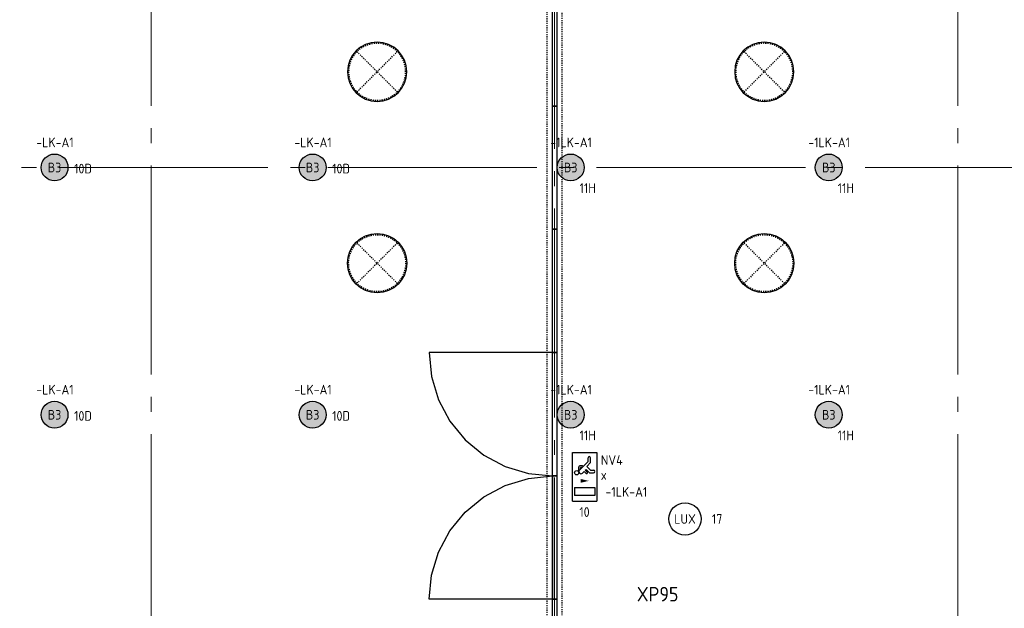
# Model space of a CAD drawing. Header units: millimetres. Extents: x -38031 to 123247, y -16330 to 129979.
# Tile 132 of 235: x 38136 to 47293, y 31800 to 37275. Entities that reach past the tile are written whole.
import ezdxf
from ezdxf.enums import TextEntityAlignment as Align

# ---------------------------------------------------------------- set-up
doc = ezdxf.new("R2010")
doc.units = ezdxf.units.MM
doc.header["$LTSCALE"] = 50
for name, pattern in [('STYLE_01', [0.41664, 0.20828, -0.20836]), ('STYLE_05', [0.20828, 0.069425, -0.138855]), ('STYLE_11', [5, 3.888855, -0.416718, 0.277786, -0.416641])]:
    doc.linetypes.add(name, pattern=pattern)
for name, color, linetype in [('AL$1A---_ALGEMEEN', 8, 'Continuous'), ('BOUWKUNDIG', 8, 'Continuous'), ('EL6311--', 3, 'Continuous'), ('EL6311--_meetgegevens LUX-waarden', 3, 'Continuous'), ('EL6311--NV', 7, 'Continuous'), ('EL6350--', 3, 'Continuous'), ('EL6522--', 3, 'Continuous'), ('Vera Yanovshtchinsky', 11, 'Continuous')]:
    doc.layers.add(name, color=color, linetype=linetype)
doc.layers.add('lampjes', color=14, linetype='Continuous', lineweight=15)
doc.layers.add('stramien', color=1, linetype='STYLE_11', lineweight=15)
doc.styles.add('BURO-018', font='iso.shx', dxfattribs={"height": 90})

# ---------------------------------------------------------------- blocks, each defined once
blk = doc.blocks.new('1115C2J')
at = {"color": 0, "linetype": 'Continuous'}
for p, q in [((-4.5, 5.5), (4.5, 5.5)), ((-4.5, 1), (-4.5, 5.5)), ((4.5, 1), (4.5, 5.5)), ((-2.68, 4.35), (-3.52, 4.35)), ((-2.88, 3.87), (-3.52, 3.87)), ((-1.27, 2.26), (-2.88, 3.87)), ((-1.94, 3.61), (-2.68, 4.35)), ((-1.24, 4.31), (-1.94, 3.61)), ((-1.37, 3.5), (-0.76, 4.11)), ((-1.24, 4.31), (-1.24, 4.91)), ((-0.87, 3.71), (-1.23, 3.35)), ((-0.76, 4.11), (-0.76, 4.91)), ((2, 5.15), (3.5, 5.15)), ((2, 1.35), (2, 5.15)), ((3.5, 5.15), (3.5, 1.35)), ((-1.94, 2.93), (-2.04, 2.83)), ((-2.04, 2.83), (-2.04, 2.34)), ((-0.99, 2.14), (-1.84, 2.14)), ((-1.71, 2.7), (-1.72, 2.7)), ((-1.72, 2.7), (-1.72, 2.46)), ((-1.47, 2.46), (-1.72, 2.46)), ((-1.23, 3.35), (-1.37, 3.5)), ((-0.65, 3.49), (-1.01, 3.13)), ((-0.71, 2.83), (-1.01, 3.13)), ((4.5, 1), (-4.5, 1)), ((2, 1.35), (3.5, 1.35))]:
    blk.add_line(p, q, dxfattribs=at)
blk.add_lwpolyline([(0.75, 4, 0, 0.7, 0), (0.75, 2.5, 0.7, 0.7, 0)], format="xyseb", dxfattribs=at)
blk.add_circle((-0.76, 1.75), 0.4, dxfattribs=at)
for centre, radius, start, end in [((-3.52, 4.11), 0.24, 90, 270), ((-1, 4.91), 0.24, 0, 180), ((-0.76, 3.6), 0.16, 315, 135), ((-1.84, 2.34), 0.2, 180, 270), ((-0.99, 2.54), 0.4, 225, 45)]:
    blk.add_arc(centre, radius, start, end, dxfattribs=at)
at = {"color": 0, "linetype": 'Continuous', "style": 'BURO-018'}
for tag, p in [('E_GKAST', (0, 15.17)), ('E_GROEP', (0, 12.17)), ('E_SGROEP', (4.5, 12.17)), ('E_ARMCODE', (0, 8))]:
    blk.add_attdef(tag, text='', height=1.8, dxfattribs=at).set_placement(p, align=Align.MIDDLE)
at = {"layer": 'EL6350--', "color": 1, "style": 'BURO-018'}
blk.add_text('x', height=1.8, rotation=90, dxfattribs=at).set_placement((0.56, 6.24))
blk = doc.blocks.new('1115B3A')
at = {"color": 0, "linetype": 'Continuous'}
blk.add_circle((0, 0), 2.5, dxfattribs=at)
at = {"color": 0, "linetype": 'Continuous', "style": 'BURO-018'}
for tag, p in [('E_GKAST', (0, 8)), ('E_GROEP', (0, 5)), ('E_SGROEP', (4.5, 5)), ('E_ARMCODE', (0, 0)), ('E_SLET', (4.5, -1))]:
    blk.add_attdef(tag, text='', height=1.8, dxfattribs=at).set_placement(p, align=Align.MIDDLE)
blk = doc.blocks.new('Group-169')
at = {"layer": 'lampjes', "linetype": 'Continuous', "lineweight": 0}
h = blk.add_hatch(color=20, dxfattribs=at)
edge = h.paths.add_edge_path()
edge.add_arc((-17901, 7325), 125, 0, 360, ccw=False)
h = blk.add_hatch(color=20, dxfattribs=at)
edge = h.paths.add_edge_path()
edge.add_arc((-15501, 7325), 125, 0, 360, ccw=False)
h = blk.add_hatch(color=20, dxfattribs=at)
edge = h.paths.add_edge_path()
edge.add_arc((-13101, 7325), 125, 0, 360, ccw=False)
h = blk.add_hatch(color=20, dxfattribs=at)
edge = h.paths.add_edge_path()
edge.add_arc((-10701, 7325), 125, 0, 360, ccw=False)
h = blk.add_hatch(color=20, dxfattribs=at)
edge = h.paths.add_edge_path()
edge.add_arc((-17901, 5025), 125, 0, 360, ccw=False)
h = blk.add_hatch(color=20, dxfattribs=at)
edge = h.paths.add_edge_path()
edge.add_arc((-15501, 5025), 125, 0, 360, ccw=False)
h = blk.add_hatch(color=20, dxfattribs=at)
edge = h.paths.add_edge_path()
edge.add_arc((-13101, 5025), 125, 0, 360, ccw=False)
h = blk.add_hatch(color=20, dxfattribs=at)
edge = h.paths.add_edge_path()
edge.add_arc((-10701, 5025), 125, 0, 360, ccw=False)
at = {"layer": 'lampjes'}
for centre in [(-17901, 7325), (-15501, 7325), (-13101, 7325), (-10701, 7325), (-17901, 5025), (-15501, 5025), (-13101, 5025), (-10701, 5025)]:
    blk.add_circle(centre, 125, dxfattribs=at)
blk = doc.blocks.new('solatube 550')
at = {"color": 0}
blk.add_wipeout([(194.5, 194.5), (212.6, 174.5), (228.7, 152.8), (242.5, 129.6), (254.1, 105.2), (263.2, 79.8), (269.7, 53.6), (273.7, 27), (275, 0), (273.7, -27), (269.7, -53.6), (263.2, -79.8), (254.1, -105.2), (242.5, -129.6), (228.7, -152.8), (212.6, -174.5), (194.5, -194.5), (174.5, -212.6), (152.8, -228.7), (129.6, -242.5), (105.2, -254.1), (79.8, -263.2), (53.6, -269.7), (27, -273.7), (0, -275), (-27, -273.7), (-53.6, -269.7), (-79.8, -263.2), (-105.2, -254.1), (-129.6, -242.5), (-152.8, -228.7), (-174.5, -212.6), (-194.5, -194.5), (-212.6, -174.5), (-228.7, -152.8), (-242.5, -129.6), (-254.1, -105.2), (-263.2, -79.8), (-269.7, -53.6), (-273.7, -27), (-275, 0), (-273.7, 27), (-269.7, 53.6), (-263.2, 79.8), (-254.1, 105.2), (-242.5, 129.6), (-228.7, 152.8), (-212.6, 174.5), (-194.5, 194.5), (-174.5, 212.6), (-152.8, 228.7), (-129.6, 242.5), (-105.2, 254.1), (-79.8, 263.2), (-53.6, 269.7), (-27, 273.7), (0, 275), (27, 273.7), (53.6, 269.7), (79.8, 263.2), (105.2, 254.1), (129.6, 242.5), (152.8, 228.7), (174.5, 212.6)], dxfattribs=at).dxf.layer = 'AL$1A---_ALGEMEEN'
at = {"layer": 'AL$1A---_ALGEMEEN', "color": 0, "linetype": 'STYLE_01'}
for p, q in [((-187.4, -187.4), (187.4, 187.4)), ((187.4, -187.4), (-187.4, 187.4))]:
    blk.add_line(p, q, dxfattribs=at)
at = {"layer": 'AL$1A---_ALGEMEEN', "color": 0}
blk.add_circle((0, 0), 275, dxfattribs=at)
at = {"layer": 'AL$1A---_ALGEMEEN', "color": 0, "linetype": 'STYLE_01'}
blk.add_circle((0, 0), 265, dxfattribs=at)
blk = doc.blocks.new('Group-24')
at = {"layer": 'AL$1A---_ALGEMEEN', "color": 0, "xscale": -1}
for p in [(-14901, 8215), (-11301, 8215)]:
    blk.add_blockref('solatube 550', p, dxfattribs=at)
at = {"layer": 'AL$1A---_ALGEMEEN', "color": 0, "rotation": 180}
for p in [(-14901, 6435), (-11301, 6435)]:
    blk.add_blockref('solatube 550', p, dxfattribs=at)
blk = doc.blocks.new('Group-80')
at = {"layer": 'AL$1A---_ALGEMEEN', "color": 0, "linetype": 'STYLE_01'}
blk.add_lwpolyline([(-13183.5, 13050.8), (-13183.5, 1014.8), (-13318.5, 1014.8), (-13318.5, 1525.8), (-14230.5, 1525.8), (-14230.5, 1014.8), (-14365.5, 1014.8), (-14365.5, 1660.8), (-13318.5, 1660.8), (-13318.5, 13634.8), (-13183.5, 13634.8), (-13183.5, 13185.8), (-12271.5, 13185.8), (-12271.5, 13634.8), (-12136.5, 13634.8), (-12136.5, 13050.8)], close=True, dxfattribs=at)
at = {"layer": 'AL$1A---_ALGEMEEN', "color": 0, "linetype": 'STYLE_05'}
for points in [[(-13299, 13623.8), (-12152, 13623.8), (-12152, 13583.8), (-13299, 13583.8)], [(-13299, 13561.8), (-12152, 13561.8), (-12152, 13521.8), (-13299, 13521.8)], [(-13299, 13499.8), (-12152, 13499.8), (-12152, 13459.8), (-13299, 13459.8)], [(-13299, 13437.8), (-12152, 13437.8), (-12152, 13397.8), (-13299, 13397.8)], [(-13299, 13375.8), (-12152, 13375.8), (-12152, 13335.8), (-13299, 13335.8)], [(-14349, 1375.8), (-13202, 1375.8), (-13202, 1335.8), (-14349, 1335.8)], [(-14349, 1313.8), (-13202, 1313.8), (-13202, 1273.8), (-14349, 1273.8)], [(-14349, 1251.8), (-13202, 1251.8), (-13202, 1211.8), (-14349, 1211.8)], [(-14349, 1189.8), (-13202, 1189.8), (-13202, 1149.8), (-14349, 1149.8)], [(-14349, 1127.8), (-13202, 1127.8), (-13202, 1087.8), (-14349, 1087.8)], [(-14349, 1065.8), (-13202, 1065.8), (-13202, 1025.8), (-14349, 1025.8)]]:
    blk.add_lwpolyline(points, close=True, dxfattribs=at)
blk = doc.blocks.new('Group-127')
at = {"layer": 'AL$1A---_ALGEMEEN', "color": 0}
for points in [[(-13271, 13631.8), (-13231, 13631.8), (-13231, 12484.8), (-13271, 12484.8)], [(-13271, 12484.8), (-13231, 12484.8), (-13231, 11337.8), (-13271, 11337.8)], [(-13271, 11337.8), (-13231, 11337.8), (-13231, 10190.8), (-13271, 10190.8)], [(-13271, 10190.8), (-13231, 10190.8), (-13231, 9043.8), (-13271, 9043.8)], [(-13271, 9043.8), (-13231, 9043.8), (-13231, 7896.8), (-13271, 7896.8)], [(-13271, 7896.8), (-13231, 7896.8), (-13231, 6749.8), (-13271, 6749.8)], [(-13271, 6749.8), (-13231, 6749.8), (-13231, 5602.8), (-13271, 5602.8)], [(-13271, 5602.8), (-13231, 5602.8), (-13231, 4455.8), (-13271, 4455.8)], [(-13271, 4455.8), (-13231, 4455.8), (-13231, 3308.8), (-13271, 3308.8)], [(-13271, 3308.8), (-13231, 3308.8), (-13231, 2161.8), (-13271, 2161.8)], [(-13271, 2161.8), (-13231, 2161.8), (-13231, 1014.8), (-13271, 1014.8)]]:
    blk.add_lwpolyline(points, close=True, dxfattribs=at)
blk = doc.blocks.new('Group-128')
at = {"layer": 'AL$1A---_ALGEMEEN', "color": 0, "linetype": 'Continuous'}
for points in [[(-12106.2, 11114.6), (-12171.6, 10898.7), (-12276.4, 10700.2), (-12419.5, 10527.5), (-12593.4, 10384.4), (-12791.9, 10278.4), (-13007.8, 10213), (-13231, 10190.8), (-13231, 11337.8), (-12084, 11337.8)], [(-12106.2, 9267), (-12171.6, 9482.9), (-12276.4, 9681.4), (-12419.5, 9854.1), (-12593.4, 9997.2), (-12791.9, 10103.2), (-13007.8, 10168.6), (-13231, 10190.8), (-13231, 9043.8), (-12084, 9043.8)], [(-14394.8, 5379.6), (-14329.4, 5163.7), (-14224.6, 4965.2), (-14081.5, 4792.5), (-13907.6, 4649.4), (-13709.1, 4543.4), (-13493.2, 4478), (-13270, 4455.8), (-13270, 5602.8), (-14417, 5602.8)], [(-14394.8, 3532), (-14329.4, 3747.9), (-14224.6, 3946.4), (-14081.5, 4119.1), (-13907.6, 4262.2), (-13709.1, 4368.2), (-13493.2, 4433.6), (-13270, 4455.8), (-13270, 3308.8), (-14417, 3308.8)]]:
    blk.add_lwpolyline(points, close=True, dxfattribs=at)
at = {"layer": 'AL$1A---_ALGEMEEN', "color": 0}
blk.add_blockref('Group-127', (0, 0), dxfattribs=at)
blk = doc.blocks.new('200254 W 210 11-06-2007')
at = {"layer": 'AL$1A---_ALGEMEEN'}
blk.add_blockref('Group-24', (20162, 3587.4), dxfattribs=at)
at = {"layer": 'stramien', "ltscale": 10}
for p, q in [((3161, -41013.6), (3161, 36216.4)), ((10661, -41013.6), (10661, 36216.4)), ((6911, -38914.6), (6911, 22365.4)), ((-37699, 10912.4), (65551.8, 10912.4))]:
    blk.add_line(p, q, dxfattribs=at)
at = {"layer": 'AL$1A---_ALGEMEEN'}
for name in ['Group-128', 'Group-80']:
    blk.add_blockref(name, (20162, 3587.4), dxfattribs=at)
blk = doc.blocks.new('080101-lux')
at = {"color": 0, "linetype": 'Continuous'}
blk.add_circle((0, 0), 3, dxfattribs=at)
at = {"color": 0, "linetype": 'Continuous', "style": 'BURO-018'}
blk.add_attdef('E_TEXT', text='', height=1.8, dxfattribs=at).set_placement((0, 0), align=Align.MIDDLE)
at = {"color": 0, "linetype": 'Continuous', "style": 'BURO-018', "flags": 1}
for tag, p in [('E_ID', (0, 0)), ('E_NUMMER', (0, -5))]:
    blk.add_attdef(tag, p, '', height=1.8, dxfattribs=at)
at = {"color": 0, "linetype": 'Continuous', "style": 'BURO-018'}
blk.add_attdef('E_KODE', text='', height=1.8, dxfattribs=at).set_placement((5, 0), align=Align.MIDDLE_LEFT)

msp = doc.modelspace()

# ---------------------------------------------------------------- block references
at = {"layer": 'BOUWKUNDIG'}
msp.add_blockref('200254 W 210 11-06-2007', (36199, 24987.6), dxfattribs=at)

# ---------------------------------------------------------------- next in the draw order: block references
at = {"layer": 'EL6311--'}
ref = msp.add_blockref('1115B3A', (38460, 35900), dxfattribs=dict(at, xscale=50, yscale=50, zscale=50))
ref.add_attrib('E_ARMCODE', 'B3', dxfattribs={"layer": '0', "color": 1, "linetype": 'Continuous', "height": 90, "style": 'BURO-018'}).set_placement((38460, 35900), align=Align.MIDDLE)
ref.add_attrib('E_GROEP', '10D', dxfattribs={"layer": '0', "color": 1, "linetype": 'Continuous', "height": 90, "style": 'BURO-018'}).set_placement((38724.5, 35889.2), align=Align.MIDDLE)
ref.add_attrib('E_GKAST', '-LK-A1', dxfattribs={"layer": '0', "color": 1, "linetype": 'Continuous', "height": 90, "style": 'BURO-018'}).set_placement((38463.6, 36133.5), align=Align.MIDDLE)
ref = msp.add_blockref('1115B3A', (40860, 35900), dxfattribs=dict(at, xscale=50, yscale=50, zscale=50))
ref.add_attrib('E_ARMCODE', 'B3', dxfattribs={"layer": '0', "color": 1, "linetype": 'Continuous', "height": 90, "style": 'BURO-018'}).set_placement((40860, 35900), align=Align.MIDDLE)
ref.add_attrib('E_GROEP', '10D', dxfattribs={"layer": '0', "color": 1, "linetype": 'Continuous', "height": 90, "style": 'BURO-018'}).set_placement((41124.5, 35889.2), align=Align.MIDDLE)
ref.add_attrib('E_GKAST', '-LK-A1', dxfattribs={"layer": '0', "color": 1, "linetype": 'Continuous', "height": 90, "style": 'BURO-018'}).set_placement((40863.6, 36133.5), align=Align.MIDDLE)
ref = msp.add_blockref('1115B3A', (43260, 35900), dxfattribs=dict(at, xscale=50, yscale=50, zscale=50))
ref.add_attrib('E_ARMCODE', 'B3', dxfattribs={"layer": '0', "color": 1, "linetype": 'Continuous', "height": 90, "style": 'BURO-018'}).set_placement((43260, 35900), align=Align.MIDDLE)
ref.add_attrib('E_GROEP', '11H', dxfattribs={"layer": '0', "color": 1, "linetype": 'Continuous', "height": 90, "style": 'BURO-018'}).set_placement((43418, 35707.8), align=Align.MIDDLE)
ref.add_attrib('E_GKAST', '-1LK-A1', dxfattribs={"layer": '0', "color": 1, "linetype": 'Continuous', "height": 90, "style": 'BURO-018'}).set_placement((43263.6, 36133.5), align=Align.MIDDLE)
ref = msp.add_blockref('1115B3A', (45660, 35900), dxfattribs=dict(at, xscale=50, yscale=50, zscale=50))
ref.add_attrib('E_ARMCODE', 'B3', dxfattribs={"layer": '0', "color": 1, "linetype": 'Continuous', "height": 90, "style": 'BURO-018'}).set_placement((45660, 35900), align=Align.MIDDLE)
ref.add_attrib('E_GROEP', '11H', dxfattribs={"layer": '0', "color": 1, "linetype": 'Continuous', "height": 90, "style": 'BURO-018'}).set_placement((45818, 35707.8), align=Align.MIDDLE)
ref.add_attrib('E_GKAST', '-1LK-A1', dxfattribs={"layer": '0', "color": 1, "linetype": 'Continuous', "height": 90, "style": 'BURO-018'}).set_placement((45663.6, 36133.5), align=Align.MIDDLE)
ref = msp.add_blockref('1115B3A', (38460, 33600), dxfattribs=dict(at, xscale=50, yscale=50, zscale=50))
ref.add_attrib('E_ARMCODE', 'B3', dxfattribs={"layer": '0', "color": 1, "linetype": 'Continuous', "height": 90, "style": 'BURO-018'}).set_placement((38460, 33600), align=Align.MIDDLE)
ref.add_attrib('E_GROEP', '10D', dxfattribs={"layer": '0', "color": 1, "linetype": 'Continuous', "height": 90, "style": 'BURO-018'}).set_placement((38724.5, 33589.2), align=Align.MIDDLE)
ref.add_attrib('E_GKAST', '-LK-A1', dxfattribs={"layer": '0', "color": 1, "linetype": 'Continuous', "height": 90, "style": 'BURO-018'}).set_placement((38463.6, 33833.5), align=Align.MIDDLE)
ref = msp.add_blockref('1115B3A', (40860, 33600), dxfattribs=dict(at, xscale=50, yscale=50, zscale=50))
ref.add_attrib('E_ARMCODE', 'B3', dxfattribs={"layer": '0', "color": 1, "linetype": 'Continuous', "height": 90, "style": 'BURO-018'}).set_placement((40860, 33600), align=Align.MIDDLE)
ref.add_attrib('E_GROEP', '10D', dxfattribs={"layer": '0', "color": 1, "linetype": 'Continuous', "height": 90, "style": 'BURO-018'}).set_placement((41124.5, 33589.2), align=Align.MIDDLE)
ref.add_attrib('E_GKAST', '-LK-A1', dxfattribs={"layer": '0', "color": 1, "linetype": 'Continuous', "height": 90, "style": 'BURO-018'}).set_placement((40863.6, 33833.5), align=Align.MIDDLE)
ref = msp.add_blockref('1115B3A', (43260, 33600), dxfattribs=dict(at, xscale=50, yscale=50, zscale=50))
ref.add_attrib('E_ARMCODE', 'B3', dxfattribs={"layer": '0', "color": 1, "linetype": 'Continuous', "height": 90, "style": 'BURO-018'}).set_placement((43260, 33600), align=Align.MIDDLE)
ref.add_attrib('E_GROEP', '11H', dxfattribs={"layer": '0', "color": 1, "linetype": 'Continuous', "height": 90, "style": 'BURO-018'}).set_placement((43418, 33407.8), align=Align.MIDDLE)
ref.add_attrib('E_GKAST', '-1LK-A1', dxfattribs={"layer": '0', "color": 1, "linetype": 'Continuous', "height": 90, "style": 'BURO-018'}).set_placement((43263.6, 33833.5), align=Align.MIDDLE)
ref = msp.add_blockref('1115B3A', (45660, 33600), dxfattribs=dict(at, xscale=50, yscale=50, zscale=50))
ref.add_attrib('E_ARMCODE', 'B3', dxfattribs={"layer": '0', "color": 1, "linetype": 'Continuous', "height": 90, "style": 'BURO-018'}).set_placement((45660, 33600), align=Align.MIDDLE)
ref.add_attrib('E_GROEP', '11H', dxfattribs={"layer": '0', "color": 1, "linetype": 'Continuous', "height": 90, "style": 'BURO-018'}).set_placement((45818, 33407.8), align=Align.MIDDLE)
ref.add_attrib('E_GKAST', '-1LK-A1', dxfattribs={"layer": '0', "color": 1, "linetype": 'Continuous', "height": 90, "style": 'BURO-018'}).set_placement((45663.6, 33833.5), align=Align.MIDDLE)
at = {"layer": 'EL6311--_meetgegevens LUX-waarden'}
ref = msp.add_blockref('080101-lux', (44323.4, 32630.7), dxfattribs=dict(at, xscale=50, yscale=50, zscale=50))
ref.add_attrib('E_TEXT', 'LUX', dxfattribs={"layer": '0', "color": 1, "linetype": 'Continuous', "height": 90, "style": 'BURO-018'}).set_placement((44323.4, 32630.7), align=Align.MIDDLE)
ref.add_attrib('E_KODE', '17', dxfattribs={"layer": '0', "color": 1, "linetype": 'Continuous', "height": 90, "style": 'BURO-018'}).set_placement((44573.4, 32630.7), align=Align.MIDDLE_LEFT)
at = {"layer": 'EL6311--NV'}
ref = msp.add_blockref('1115C2J', (43228.1, 33022.5), dxfattribs=dict(at, xscale=50, yscale=50, zscale=50, rotation=270))
ref.add_attrib('E_ARMCODE', 'NV4', dxfattribs={"layer": '0', "color": 1, "linetype": 'Continuous', "height": 90, "style": 'BURO-018'}).set_placement((43642.2, 33178.5), align=Align.MIDDLE)
ref.add_attrib('E_GROEP', '10', dxfattribs={"layer": '0', "color": 1, "linetype": 'Continuous', "height": 90, "style": 'BURO-018'}).set_placement((43388.3, 32694.8), align=Align.MIDDLE)
ref.add_attrib('E_GKAST', '-1LK-A1', dxfattribs={"layer": '0', "color": 1, "linetype": 'Continuous', "height": 90, "style": 'BURO-018'}).set_placement((43777.9, 32882.5), align=Align.MIDDLE)
at = {"layer": 'Vera Yanovshtchinsky'}
msp.add_blockref('Group-169', (56361, 28575), dxfattribs=at)

# ---------------------------------------------------------------- next in the draw order: texts
at = {"layer": 'EL6522--', "color": 1, "style": 'BURO-018'}
msp.add_text('XP95', height=135, dxfattribs=at).set_placement((43875.1, 31998.7), align=Align.TOP_LEFT)

doc.saveas('drawing.dxf')
